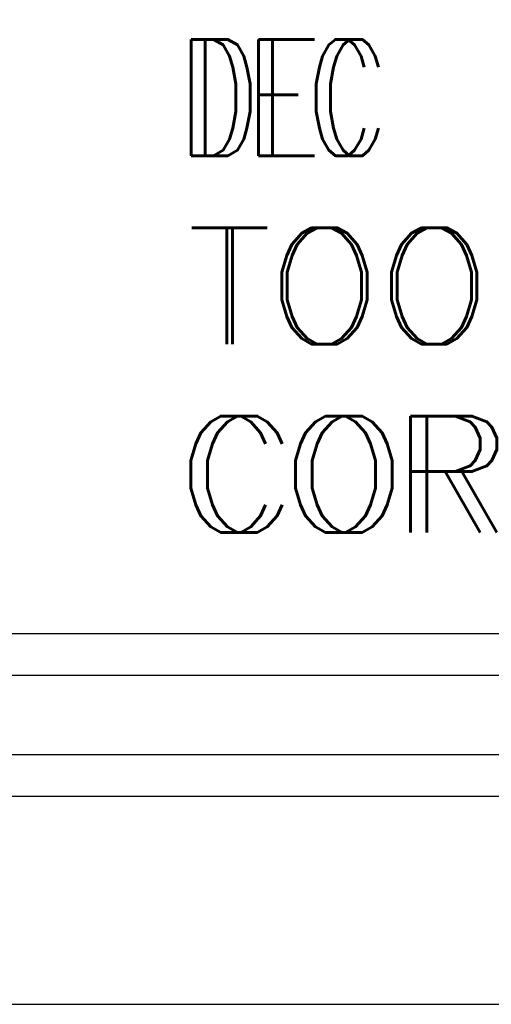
# Model space of a CAD drawing. Header units: inches. Extents: x -14.1 to 21.9, y -36.2 to -13.1.
# Tile 54 of 74: x 17.782 to 18.348, y -36.18 to -34.998. Entities that reach past the tile are written whole.
import ezdxf
from ezdxf.enums import TextEntityAlignment as Align

# ---------------------------------------------------------------- set-up
doc = ezdxf.new("R2010")
doc.units = ezdxf.units.IN
doc.header["$LTSCALE"] = 0.5
doc.header["$MEASUREMENT"] = 0
doc.layers.add('SID-M-D', color=42, linetype='Continuous')
doc.layers.add('SID-M-S', color=105, linetype='Continuous')
doc.styles.add('PTI', font='romand.shx', dxfattribs={"oblique": 10})
doc.styles.get("Standard").update_dxf_attribs({"font": 'romans.shx'})

# ---------------------------------------------------------------- blocks, each defined once
blk = doc.blocks.new('*U27')
at = {"layer": 'SID-M-S'}
for p, q in [((-34.00000000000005, -0.2500000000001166), (-1.13242748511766e-14, -0.2499999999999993)), ((-34.00000000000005, -0.3000000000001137), (-1.13242748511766e-14, -0.3)), ((-34.00000000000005, -0.550000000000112), (2.886579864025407e-15, -0.55))]:
    blk.add_line(p, q, dxfattribs=at)
blk = doc.blocks.new('JM_TITTLE_BOX_SID')
at = {"layer": 'SID-M-S'}
for points in [[(1.261213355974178e-13, -0.1549984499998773), (-6.499934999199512, -0.1549984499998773, -0.414213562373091), (-6.654933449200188, 1.163513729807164e-13), (-6.654933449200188, 1.416652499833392, -0.4142135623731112), (-6.499934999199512, 1.571650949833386), (1.261213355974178e-13, 1.571650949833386, -0.4142135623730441), (0.1549984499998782, 1.416652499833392), (0.1549984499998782, 1.163513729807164e-13, -0.4142135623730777)], [(1.261213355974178e-13, -0.1049989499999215), (-6.499934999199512, -0.1049989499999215, -0.4142135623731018), (-6.604933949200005, 1.163513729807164e-13), (-6.604933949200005, 1.416652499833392, -0.4142135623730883), (-6.499934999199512, 1.52165144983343), (1.261213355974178e-13, 1.52165144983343, -0.414213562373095), (0.1049989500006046, 1.416652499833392), (0.1049989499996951, 1.163513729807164e-13, -0.414213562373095)]]:
    blk.add_lwpolyline(points, format="xyb", close=True, dxfattribs=at)
at = {"layer": 'SID-M-D', "style": 'PTI', "oblique": 10}
for tag, p in [('DIEDATAINFO', (-2.18746001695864, 1.371591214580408)), ('PARTDESCRIPTION', (-5.966376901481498, 1.169693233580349)), ('00-00-00', (-1.009105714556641, 1.167793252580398)), ('PARTNUMBER', (-5.81595049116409, 0.9696952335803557)), ('REV', (-3.360356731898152, 0.9696952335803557)), ('SCALE', (-2.520436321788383, 0.9677952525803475)), ('SH', (-0.8571950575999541, 0.9677952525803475)), ('SHX', (-0.4057438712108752, 0.9677952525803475)), ('WTD', (-3.839149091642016, 0.7480887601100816)), ('TOOL', (-2.472915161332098, 0.7480887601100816)), ('JOB', (-0.9225366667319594, 0.7480887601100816))]:
    blk.add_attdef(tag, p, '', height=0.09999900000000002, dxfattribs=at)
blk.add_attdef('BUILT', text='', height=0.2499630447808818, dxfattribs=at).set_placement((-2.336101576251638, 0.2076912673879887), align=Align.CENTER)
blk = doc.blocks.new('*U29')
at = {"layer": 'SID-M-D', "color": 42, "linetype": 'Continuous', "lineweight": 0, "char_height": 0.139734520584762, "attachment_point": 1}
for s, insert in [('{\\W0.642857;DEC }', (-2.665973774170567, 0.6089180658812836)), ('{TOOL}', (-2.665973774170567, 0.3826812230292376)), ('{CORPORATION}', (-2.665973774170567, 0.1564443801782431))]:
    blk.add_mtext(s, dxfattribs=dict(at, insert=insert))
at = {"layer": 'SID-M-S', "color": 42, "width": 0.642857}
blk.add_text('DEC ', height=0.139734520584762, dxfattribs=at).set_placement((-2.683084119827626, 0.4691835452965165))
at = {"layer": 'SID-M-S', "color": 42}
for s, p in [('TOOL', (-2.672627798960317, 0.2429467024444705)), ('CORPORATION', (-2.68593584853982, 0.01670985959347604))]:
    blk.add_text(s, height=0.139734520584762, dxfattribs=at).set_placement(p)

msp = doc.modelspace()

# ---------------------------------------------------------------- block references
at = {"layer": 'SID-M-D'}
msp.add_blockref('*U27', (20.65495151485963, -35.63027609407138), dxfattribs=at)
at = {"layer": 'SID-M-S'}
for name, p in [('JM_TITTLE_BOX_SID', (20.65495151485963, -35.63027609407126)), ('*U29', (20.65495151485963, -35.63027609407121))]:
    msp.add_blockref(name, p, dxfattribs=at)

doc.saveas('drawing.dxf')
